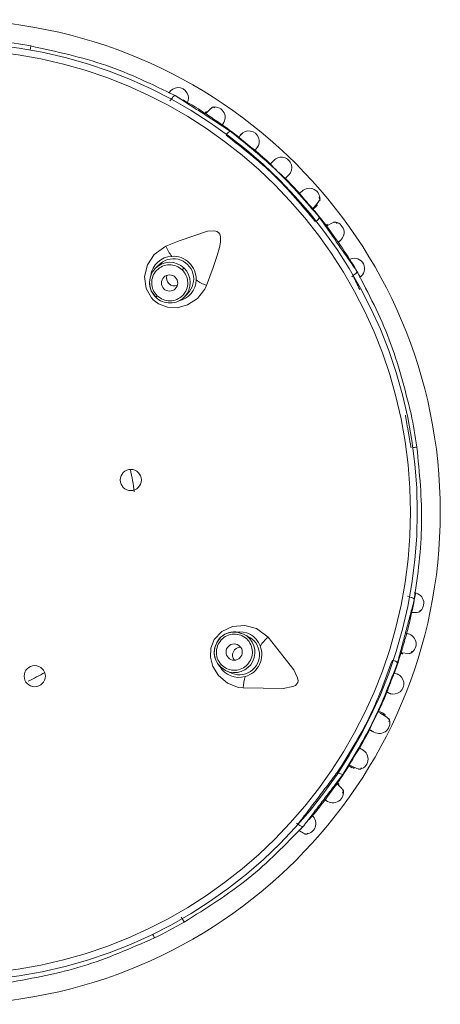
# Model space of a CAD drawing. Header units: millimetres. Extents: x 326.68 to 326.96, y 267.5 to 269.2.
# Tile 2 of 7: x 326.8204 to 326.8462, y 268.2296 to 268.29. Entities that reach past the tile are written whole.
import ezdxf

# ---------------------------------------------------------------- set-up
doc = ezdxf.new("R2010")
doc.units = ezdxf.units.MM
doc.layers.add('SANINDUSA', color=3, linetype='Continuous')

msp = doc.modelspace()

# ---------------------------------------------------------------- linework, layer by layer
at = {"layer": 'SANINDUSA', "linetype": 'Continuous', "lineweight": 15}
for p, q in [((326.8295805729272, 268.285009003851), (326.829661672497, 268.285092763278)), ((326.8385438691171, 268.2785546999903), (326.8386292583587, 268.2786262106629)), ((326.8392485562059, 268.277249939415), (326.839804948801, 268.2764819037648)), ((326.8288774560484, 268.2749258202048), (326.8286820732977, 268.2747240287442)), ((326.8408098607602, 268.2742987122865), (326.8407287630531, 268.2742149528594)), ((326.8304781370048, 268.2729850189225), (326.8306735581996, 268.2731868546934)), ((326.8441574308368, 268.2546193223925), (326.8442621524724, 268.2545680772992)), ((326.8343504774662, 268.2521721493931), (326.8340981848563, 268.2522956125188)), ((326.8326256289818, 268.25033075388), (326.832999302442, 268.2500500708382)), ((326.832999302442, 268.2500500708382), (326.8332516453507, 268.2499265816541)), ((326.8424951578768, 268.2474383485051), (326.8423561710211, 268.2475132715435)), ((326.8427996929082, 268.247335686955), (326.8426611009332, 268.2473999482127)), ((326.840788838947, 268.2441002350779), (326.8408832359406, 268.2440411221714)), ((326.8397657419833, 268.2430269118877), (326.8392067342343, 268.2422597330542)), ((326.8374413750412, 268.2406299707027), (326.8373366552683, 268.240681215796))]:
    msp.add_line(p, q, dxfattribs=at)
at = {"layer": 'SANINDUSA', "linetype": 'Continuous', "lineweight": 15, "flags": 128}
for points in [[(326.8210533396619, 268.288376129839), (326.8210532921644, 268.2883758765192), (326.8210505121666, 268.2883602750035), (326.8210451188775, 268.2883300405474), (326.8210373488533, 268.2882864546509), (326.8210275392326, 268.2882314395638), (326.8210161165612, 268.2881673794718), (326.8210098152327, 268.2881320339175)], [(326.8296683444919, 268.2851042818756), (326.8296962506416, 268.2851495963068), (326.8297322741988, 268.2852018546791), (326.8297684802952, 268.2852477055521), (326.8298035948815, 268.2852855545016), (326.829836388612, 268.2853140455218), (326.829865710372, 268.2853322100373), (326.8298905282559, 268.285339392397), (326.8299099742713, 268.2853353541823)], [(326.8323440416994, 268.2845879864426), (326.832241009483, 268.2846388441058), (326.8320639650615, 268.2845261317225), (326.8318280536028, 268.2842729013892), (326.8317829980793, 268.2842139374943)], [(326.8383324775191, 268.2784107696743), (326.8384212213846, 268.2784950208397), (326.8386787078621, 268.2787849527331), (326.8387862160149, 268.278984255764), (326.8387212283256, 268.2790740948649)], [(326.8398396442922, 268.2774866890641), (326.8397602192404, 268.2775697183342), (326.839555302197, 268.2775243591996), (326.8392470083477, 268.2773670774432), (326.8391845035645, 268.2773270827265)], [(326.8318225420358, 268.2736848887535), (326.8322377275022, 268.2747873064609), (326.8324812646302, 268.2755193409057), (326.8326140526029, 268.2760108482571), (326.8326749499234, 268.2763462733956), (326.8326778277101, 268.2766964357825), (326.8326394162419, 268.2768299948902), (326.8325651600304, 268.2769375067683), (326.832466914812, 268.2770032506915), (326.8323126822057, 268.2770433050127), (326.8318953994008, 268.2770152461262), (326.8301445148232, 268.2764282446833), (326.8293381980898, 268.2760903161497)], [(326.8293381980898, 268.2760903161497), (326.8286122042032, 268.2755820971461), (326.8281998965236, 268.274955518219), (326.8280279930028, 268.2742271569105), (326.8281205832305, 268.2735041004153), (326.828445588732, 268.2729154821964), (326.8285562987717, 268.2727971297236), (326.8288792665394, 268.2725535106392), (326.8294292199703, 268.2723469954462), (326.8300230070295, 268.2723171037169), (326.8306697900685, 268.2724854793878), (326.8312692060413, 268.2728766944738), (326.8317212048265, 268.2734639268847), (326.8318225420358, 268.2736848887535)], [(326.8303385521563, 268.2746378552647), (326.8303597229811, 268.2746597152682), (326.8303795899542, 268.2746802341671), (326.8303976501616, 268.274698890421), (326.8304134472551, 268.2747152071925), (326.8304265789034, 268.2747287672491), (326.8304367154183, 268.2747392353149), (326.8304435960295, 268.2747463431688), (326.830447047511, 268.2747499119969)], [(326.8283365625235, 268.2737502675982), (326.8284354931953, 268.2733600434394), (326.8287131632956, 268.2729591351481)], [(326.8287131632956, 268.2729591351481), (326.8287132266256, 268.2729592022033), (326.8287168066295, 268.2729628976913), (326.8287238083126, 268.272970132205), (326.8287340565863, 268.2729807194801), (326.8287472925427, 268.2729943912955), (326.8287631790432, 268.2730107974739), (326.8287813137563, 268.2730295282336), (326.8288012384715, 268.2730501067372)], [(326.8447247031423, 268.2637697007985), (326.8447244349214, 268.2637696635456), (326.8447087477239, 268.2637674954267), (326.8446783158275, 268.2637632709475), (326.8446344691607, 268.2637571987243), (326.8445791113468, 268.2637495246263), (326.8445146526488, 268.2637405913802), (326.8444790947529, 268.2637356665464)], [(326.8443827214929, 268.2536289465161), (326.8444124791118, 268.2536252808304), (326.8447033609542, 268.2536208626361), (326.8448894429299, 268.2536654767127), (326.8449438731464, 268.2537653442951)], [(326.8356003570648, 268.2520938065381), (326.8348926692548, 268.2526272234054), (326.834169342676, 268.2528257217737), (326.8334235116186, 268.2527641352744), (326.8327644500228, 268.2524526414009), (326.8323050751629, 268.2519616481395), (326.8320920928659, 268.2514242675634), (326.8320648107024, 268.2508842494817), (326.832209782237, 268.2503086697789), (326.8325581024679, 268.2497424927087), (326.8331056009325, 268.2492844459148), (326.8337980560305, 268.2490233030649), (326.8340803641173, 268.2489877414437)], [(326.8340986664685, 268.2522953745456), (326.8337495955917, 268.2524051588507), (326.833489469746, 268.2524107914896)], [(326.8340981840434, 268.2522956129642), (326.8336279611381, 268.252419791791), (326.8334897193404, 268.2524205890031)], [(326.8340803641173, 268.2489877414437), (326.8365258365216, 268.2489527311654), (326.8371299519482, 268.2490697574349), (326.8372779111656, 268.2491461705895), (326.83736917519, 268.2492316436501), (326.8374191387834, 268.2493251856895), (326.8374375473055, 268.2494291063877), (326.8374148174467, 268.2496068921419), (326.8371868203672, 268.2500915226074), (326.8356003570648, 268.2520938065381)], [(326.8437631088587, 268.251164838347), (326.8438325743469, 268.2511489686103), (326.8441716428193, 268.2511053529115), (326.8443782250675, 268.2511307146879), (326.844425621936, 268.2512333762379)], [(326.8326335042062, 268.2503378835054), (326.8327211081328, 268.2502373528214), (326.832998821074, 268.2500503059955)], [(326.8430100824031, 268.2469195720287), (326.8430509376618, 268.2470216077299), (326.8428758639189, 268.2471957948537), (326.8425128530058, 268.2474288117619), (326.8424951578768, 268.2474383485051)], [(326.8427116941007, 268.2474048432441), (326.842788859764, 268.2473407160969), (326.8427535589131, 268.2473189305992)], [(326.8405866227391, 268.244256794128), (326.8406941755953, 268.2441984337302), (326.8410494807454, 268.2440431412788), (326.84127224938, 268.2440024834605), (326.8413376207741, 268.2440920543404)], [(326.8401735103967, 268.2425378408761), (326.8402279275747, 268.2426390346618), (326.840121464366, 268.2428199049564), (326.8398766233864, 268.2430645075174), (326.8398192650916, 268.2431115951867)], [(326.8374515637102, 268.2406213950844), (326.8374931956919, 268.2405882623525), (326.8375448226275, 268.2405513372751), (326.8375944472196, 268.240520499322), (326.8376403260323, 268.2404968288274), (326.8376808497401, 268.2404811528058), (326.8377145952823, 268.2404740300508), (326.8377403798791, 268.2404756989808), (326.8377572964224, 268.2404860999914)], [(326.8374973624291, 268.2402395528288), (326.8375212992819, 268.240221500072), (326.8377710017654, 268.2400722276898), (326.837954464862, 268.2400178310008), (326.8380515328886, 268.2400771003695)], [(326.8286374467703, 268.2336530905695), (326.8286373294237, 268.2336533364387), (326.8286304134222, 268.2336675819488), (326.8286169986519, 268.2336952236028), (326.8285976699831, 268.2337350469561), (326.828573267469, 268.233785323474), (326.8285448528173, 268.2338438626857), (326.8285291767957, 268.2338761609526)]]:
    msp.add_lwpolyline(points, dxfattribs=at)
at = {"layer": 'SANINDUSA', "linetype": 'Continuous', "lineweight": 15}
for centre, radius in [((326.8159550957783, 268.2597825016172), 0.03020728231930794), ((326.8159550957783, 268.2597825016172), 0.0287966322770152), ((326.8159550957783, 268.2597825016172), 0.02837947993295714), ((326.8295597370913, 268.2738329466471), 0.0004994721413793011), ((326.8271845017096, 268.2617473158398), 0.000650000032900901), ((326.8335219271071, 268.2511855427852), 0.000499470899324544), ((326.8212938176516, 268.2497098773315), 0.0006499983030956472)]:
    msp.add_circle(centre, radius, dxfattribs=at)
for centre, radius, start, end in [((326.8159550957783, 268.2597825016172), 0.02904641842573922, 79.89040341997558, 83.96111201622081), ((326.8300805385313, 268.2851865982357), 0.0006341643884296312, 330.5748854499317, 151.3606613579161), ((326.8159550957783, 268.2597825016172), 0.02911556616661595, 56.86162814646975, 60.25663332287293), ((326.8323202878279, 268.2839918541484), 0.00064696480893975, 321.9664662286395, 107.708732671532), ((327.1342191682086, 268.730176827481), 0.5388350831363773, 235.8670233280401, 235.9681851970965), ((326.8159550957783, 268.2597825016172), 0.02911556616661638, 52.05850785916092, 54.98682475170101), ((326.833613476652, 268.2825894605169), 0.00066311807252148, 120.719079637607, 147.0034263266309), ((326.8344213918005, 268.2825252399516), 0.000639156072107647, 320.5863314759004, 141.3495904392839), ((326.8495905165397, 268.3012295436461), 0.02427814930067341, 229.5971575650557, 232.4183958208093), ((326.8159550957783, 268.2597825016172), 0.02911556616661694, 47.11443217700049, 49.78763692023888), ((326.8364131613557, 268.2809117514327), 0.00064166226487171, 315.5894142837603, 136.3465227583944), ((326.8428162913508, 268.2875251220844), 0.009530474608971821, 222.104326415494, 229.7462745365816), ((326.8159550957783, 268.2597825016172), 0.02911556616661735, 42.05507018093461, 44.701460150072), ((326.8381298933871, 268.2789944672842), 0.0006508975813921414, 348.6663428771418, 135.2266289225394), ((326.8539433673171, 268.2927345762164), 0.02118990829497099, 219.4002151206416, 222.6057472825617), ((326.8159550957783, 268.2597825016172), 0.02911556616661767, 36.87040832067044, 39.78032505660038), ((326.838180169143, 268.2781678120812), 0.000663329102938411, 304.8502170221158, 331.1265340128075), ((326.8396134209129, 268.2769346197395), 0.0006469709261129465, 301.9672621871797, 87.70786146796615), ((326.8159550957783, 268.2597825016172), 0.02911556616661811, 31.70471721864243, 35.00314959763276), ((326.8319128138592, 268.2771432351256), 0.002781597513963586, 202.2426764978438, 217.0024892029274), ((326.829726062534, 268.2741508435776), 0.001318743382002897, 91.50598986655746, 173.8892582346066), ((326.8298013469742, 268.2740830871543), 0.001237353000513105, 314.2595670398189, 137.7044971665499), ((326.8297913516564, 268.2740727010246), 0.001400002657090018, 357.7554441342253, 94.0938867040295), ((326.8408948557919, 268.2747197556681), 0.0006312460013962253, 300.2345084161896, 113.7175817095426), ((326.8295770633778, 268.2738582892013), 0.001245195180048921, 135.9517354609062, 184.976706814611), ((326.8295457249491, 268.2738804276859), 0.001207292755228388, 135.6728541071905, 186.2009125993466), ((326.8295775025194, 268.2738544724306), 0.001248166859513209, 45.8405418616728, 135.8398215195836), ((326.82958013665, 268.2738519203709), 0.001248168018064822, 316.0094727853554, 46.0089014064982), ((326.8159550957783, 268.2597825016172), 0.02911556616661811, 30.75517827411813, 31.70471721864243), ((326.8159550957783, 268.2597825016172), 0.02911556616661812, 29.73457164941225, 30.75517827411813), ((326.8298572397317, 268.2741434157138), 0.0004859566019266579, 161.405789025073, 226.1433788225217), ((326.829857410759, 268.274039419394), 0.001333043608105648, 281.4403420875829, 359.0737457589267), ((326.8327920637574, 268.2762925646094), 0.002782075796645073, 234.8477412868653, 249.6051005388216), ((326.8294984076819, 268.273815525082), 0.001154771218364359, 183.2517967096, 227.4909884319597), ((326.8298524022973, 268.2741164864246), 0.0004634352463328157, 224.2675390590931, 293.5512352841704), ((326.8295539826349, 268.2737958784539), 0.001179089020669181, 224.8541846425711, 272.0759445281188), ((326.8296330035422, 268.2737713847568), 0.001154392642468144, 268.197563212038, 317.0629185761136), ((326.8295838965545, 268.2738518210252), 0.001245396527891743, 270.6274255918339, 315.8926206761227), ((326.8159550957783, 268.2597825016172), 0.02904641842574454, 7.89040341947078, 11.96036397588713), ((326.8159550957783, 268.2597825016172), 0.01149999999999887, 6.176948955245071, 13.0959640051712), ((326.8159550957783, 268.2597825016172), 0.02911556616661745, 348.9618360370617, 350.1149101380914), ((326.8445088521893, 268.254186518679), 0.0006416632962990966, 295.7643847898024, 82.02144619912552), ((326.8159550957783, 268.2597825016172), 0.02911556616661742, 348.1480481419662, 348.9618360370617), ((326.8159550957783, 268.2597825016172), 0.02911556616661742, 344.8591299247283, 348.1480481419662), ((326.8334676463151, 268.2512969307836), 0.001114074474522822, 88.87757013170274, 163.7781647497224), ((326.8335527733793, 268.2511717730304), 0.001250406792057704, 92.89046988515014, 153.9616929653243), ((326.8335460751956, 268.2511741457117), 0.001250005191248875, 244.0608066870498, 63.78854414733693), ((326.8338344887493, 268.2510330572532), 0.001237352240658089, 242.2593874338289, 65.7045430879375), ((326.8338749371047, 268.2511073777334), 0.001325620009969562, 20.23781387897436, 101.8886800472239), ((327.2746140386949, 268.1275428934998), 0.4482309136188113, 163.8553221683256, 163.9769101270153), ((326.844031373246, 268.25168273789), 0.0006468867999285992, 291.3427559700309, 77.92509908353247), ((326.8335508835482, 268.2511702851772), 0.001249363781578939, 153.8623409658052, 222.2191008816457), ((326.8334640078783, 268.2511488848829), 0.001160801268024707, 156.6935111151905, 224.3193157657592), ((326.8338215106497, 268.2510393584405), 0.001400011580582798, 285.7557292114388, 22.09364564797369), ((326.8373976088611, 268.2499703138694), 0.002781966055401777, 130.2434381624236, 145.0012858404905), ((326.833882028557, 268.2509948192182), 0.0004634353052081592, 152.266877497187, 221.5512260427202), ((326.83390913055, 268.2509985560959), 0.0004859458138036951, 89.40497769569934, 154.1442271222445), ((326.8159550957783, 268.2597825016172), 0.02911556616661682, 340.0611151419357, 342.9863165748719), ((326.8431024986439, 268.2500360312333), 0.0006632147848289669, 48.72147252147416, 75.00214715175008), ((326.8159550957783, 268.2597825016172), 0.01149999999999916, 295.4567960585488, 301.1741016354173), ((326.8338141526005, 268.2509890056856), 0.001353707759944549, 209.6406504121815, 286.6341872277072), ((326.8657528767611, 268.240607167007), 0.0242623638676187, 157.5969343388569, 160.4201889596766), ((326.8432911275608, 268.2492478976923), 0.000639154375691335, 248.585667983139, 69.35024325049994), ((326.836859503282, 268.2488715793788), 0.00278156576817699, 162.8466299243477, 177.606552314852), ((326.8159550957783, 268.2597825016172), 0.02911556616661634, 335.1124885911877, 337.7882484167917), ((326.8506371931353, 268.2428105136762), 0.009526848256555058, 150.1027809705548, 157.7476703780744), ((326.8424164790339, 268.2468450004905), 0.000653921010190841, 239.7127554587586, 25.28813425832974), ((326.8159550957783, 268.2597825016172), 0.02911556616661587, 330.0554186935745, 332.6991953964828), ((326.8589783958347, 268.2338692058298), 0.02112580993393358, 147.3952158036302, 150.610380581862), ((326.8410791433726, 268.2446298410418), 0.0006508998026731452, 276.6670671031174, 63.22640886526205), ((326.8159550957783, 268.2597825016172), 0.02911556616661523, 324.8704835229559, 327.7837813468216), ((326.8403084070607, 268.2443263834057), 0.0006631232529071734, 232.8464962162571, 259.1304949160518), ((326.8395785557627, 268.242582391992), 0.000646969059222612, 229.967467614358, 15.70818191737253), ((326.8159550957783, 268.2597825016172), 0.02911556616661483, 319.5957687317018, 322.9999234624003), ((326.8378853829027, 268.2406593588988), 0.0006416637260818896, 265.7643048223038, 52.02162877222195), ((326.8370703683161, 268.2409444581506), 0.0008162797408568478, 302.1051364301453, 322.9414289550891), ((326.8159550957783, 268.2597825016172), 0.02904641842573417, 295.8904034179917, 299.9639305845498)]:
    msp.add_arc(centre, radius, start, end, dxfattribs=at)
for points, knots in [([(326.8299099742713, 268.2853353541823), (326.8285168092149, 268.2860096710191), (326.8257297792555, 268.287358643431), (326.822612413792, 268.2880369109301), (326.8210533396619, 268.288376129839)], [0, 0, 0, 0, 0.4998744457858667, 1, 1, 1, 1]), ([(326.8327715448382, 268.2835109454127), (326.8328112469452, 268.2835669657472), (326.8328903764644, 268.2836786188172), (326.8328483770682, 268.2836193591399), (326.8328274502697, 268.28358983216)], [0, 0, 0, 0, 0.5017357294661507, 0.9999999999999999, 0.9999999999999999, 0.9999999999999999, 0.9999999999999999]), ([(326.8387610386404, 268.2778475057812), (326.8379276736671, 268.2788165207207), (326.8362609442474, 268.2807545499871), (326.8342701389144, 268.2823578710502), (326.8332747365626, 268.2831595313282)], [0, 0, 0, 0, 0.5000001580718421, 1, 1, 1, 1]), ([(326.83392015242, 268.2829217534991), (326.8339572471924, 268.2829695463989), (326.8340006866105, 268.2830255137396), (326.8339380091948, 268.2829447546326), (326.8339288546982, 268.2829329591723)], [0, 0, 0, 0, 0.8539426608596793, 1, 1, 1, 1]), ([(326.8330253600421, 268.2829054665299), (326.8340347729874, 268.2821171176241), (326.8360535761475, 268.2805404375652), (326.8376945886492, 268.2785735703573), (326.8385150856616, 268.2775901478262)], [0, 0, 0, 0, 0.5000056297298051, 0.9999999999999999, 0.9999999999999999, 0.9999999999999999, 0.9999999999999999]), ([(326.8347903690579, 268.2819723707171), (326.8348326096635, 268.2820221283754), (326.834883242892, 268.2820817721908), (326.8349975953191, 268.2822165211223), (326.8349517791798, 268.2821625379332), (326.8349125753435, 268.2821163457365)], [0, 0, 0, 0, 0.4207548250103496, 0.5043529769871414, 1, 1, 1, 1]), ([(326.8376803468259, 268.2794642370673), (326.8377071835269, 268.2794885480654), (326.837741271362, 268.279519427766), (326.8376873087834, 268.2794705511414), (326.8376758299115, 268.2794601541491)], [0, 0, 0, 0, 0.7872808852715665, 1, 1, 1, 1]), ([(326.839872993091, 268.276328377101), (326.8399294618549, 268.2763674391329), (326.8400420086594, 268.2764452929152), (326.8399822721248, 268.2764039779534), (326.8399525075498, 268.2763833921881)], [0, 0, 0, 0, 0.5017358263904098, 1, 1, 1, 1]), ([(326.8303385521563, 268.2746378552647), (326.8302229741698, 268.2747267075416), (326.8299917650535, 268.2749044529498), (326.8295494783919, 268.2749777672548), (326.8291183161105, 268.2748872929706), (326.8287534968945, 268.2746356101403), (326.8285130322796, 268.2742630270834), (326.8284359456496, 268.2738287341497), (326.8285233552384, 268.2733884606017), (326.8287086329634, 268.2731628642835), (326.8288012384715, 268.2730501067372)], [0, 0, 0, 0, 0.1248183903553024, 0.2496941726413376, 0.3746570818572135, 0.4997337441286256, 0.6249183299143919, 0.7500609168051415, 0.8750754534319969, 1, 1, 1, 1]), ([(326.8288012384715, 268.2730501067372), (326.8289168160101, 268.2729612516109), (326.8291480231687, 268.2727835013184), (326.8295903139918, 268.2727101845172), (326.8300214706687, 268.2728006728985), (326.8303862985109, 268.2730523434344), (326.8306267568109, 268.273424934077), (326.8307038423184, 268.2738592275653), (326.8306164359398, 268.2742995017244), (326.8304311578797, 268.2745250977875), (326.8303385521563, 268.2746378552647)], [0, 0, 0, 0, 0.1248193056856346, 0.2496948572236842, 0.3746580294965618, 0.4997332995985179, 0.6249194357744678, 0.7500615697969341, 0.8750757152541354, 1, 1, 1, 1]), ([(326.8408098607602, 268.2742987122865), (326.8408430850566, 268.274320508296), (326.8408965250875, 268.2743555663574), (326.840958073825, 268.2744059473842), (326.8410004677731, 268.2744469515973), (326.8410303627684, 268.2744846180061), (326.8410521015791, 268.2745237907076), (326.841047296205, 268.2745428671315), (326.8410443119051, 268.2745547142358)], [0, 0, 0, 0, 0.2221428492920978, 0.3573084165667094, 0.5003379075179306, 0.6433937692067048, 0.7785354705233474, 1, 1, 1, 1]), ([(326.8443693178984, 268.2658008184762), (326.8439799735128, 268.2673481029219), (326.8432014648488, 268.2704419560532), (326.8417632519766, 268.2731840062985), (326.8410443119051, 268.2745547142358)], [0, 0, 0, 0, 0.5001156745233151, 1, 1, 1, 1]), ([(326.8445695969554, 268.2544068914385), (326.8447804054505, 268.2559402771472), (326.8452021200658, 268.259007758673), (326.8448838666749, 268.2621821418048), (326.8447247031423, 268.2637697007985)], [0, 0, 0, 0, 0.4998842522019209, 1, 1, 1, 1]), ([(326.8442621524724, 268.2545680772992), (326.8442995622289, 268.2545591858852), (326.8443609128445, 268.2545446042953), (326.844436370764, 268.2545182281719), (326.8444919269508, 268.2544933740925), (326.8445337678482, 268.2544673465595), (326.8445667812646, 268.254437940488), (326.8445685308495, 268.25441864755), (326.8445695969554, 268.2544068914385)], [0, 0, 0, 0, 0.2149878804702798, 0.3525721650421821, 0.500346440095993, 0.648193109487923, 0.7856272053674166, 1, 1, 1, 1]), ([(326.8445956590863, 268.2548223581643), (326.8446195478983, 268.2548182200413), (326.8446675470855, 268.254809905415), (326.8445967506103, 268.2548221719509), (326.8445611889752, 268.25482833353)], [0, 0, 0, 0, 0.4976920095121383, 1, 1, 1, 1]), ([(326.8345281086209, 268.2506935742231), (326.8345769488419, 268.2508311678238), (326.8346746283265, 268.2511063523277), (326.8346072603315, 268.2515500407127), (326.8343875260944, 268.2519320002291), (326.8340353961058, 268.2522006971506), (326.8336071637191, 268.2523138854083), (326.8331707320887, 268.2522530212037), (326.8327790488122, 268.2520339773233), (326.8326216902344, 268.2517879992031), (326.8325430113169, 268.2516650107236)], [0, 0, 0, 0, 0.1250014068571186, 0.2500003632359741, 0.3750004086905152, 0.5000009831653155, 0.6250007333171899, 0.7500008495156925, 0.8750010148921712, 1, 1, 1, 1]), ([(326.84416343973, 268.2523161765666), (326.8442018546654, 268.2523060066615), (326.8442660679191, 268.252289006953), (326.8441614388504, 268.2523167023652), (326.8441194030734, 268.2523278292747)], [0, 0, 0, 0, 0.5982399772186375, 1, 1, 1, 1]), ([(326.8325430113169, 268.2516650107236), (326.8324942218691, 268.2515276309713), (326.8323966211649, 268.2512528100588), (326.8324635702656, 268.2508095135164), (326.8326828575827, 268.2504274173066), (326.8330349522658, 268.2501582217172), (326.8334636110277, 268.2500446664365), (326.8339004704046, 268.250105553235), (326.8342921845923, 268.2503247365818), (326.8344494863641, 268.2505706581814), (326.8345281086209, 268.2506935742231)], [0, 0, 0, 0, 0.124819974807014, 0.2496957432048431, 0.3746570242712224, 0.4997341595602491, 0.6249191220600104, 0.7500615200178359, 0.8750762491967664, 1, 1, 1, 1]), ([(326.8432213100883, 268.2506930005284), (326.8427834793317, 268.2494894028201), (326.8419078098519, 268.2470821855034), (326.8405442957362, 268.2449137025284), (326.8398625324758, 268.2438294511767)], [0, 0, 0, 0, 0.4999954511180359, 1, 1, 1, 1]), ([(326.8401833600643, 268.2436751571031), (326.8408474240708, 268.244767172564), (326.8421755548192, 268.2469512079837), (326.8430852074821, 268.2493400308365), (326.8435400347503, 268.2505344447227)], [0, 0, 0, 0, 0.4999989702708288, 1, 1, 1, 1]), ([(326.8435133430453, 268.2498471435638), (326.8435704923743, 268.2498265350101), (326.8436374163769, 268.2498024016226), (326.8434707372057, 268.2498625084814), (326.8433971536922, 268.2498890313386), (326.8433359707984, 268.2499110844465)], [0, 0, 0, 0, 0.4962996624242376, 0.5811854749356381, 1, 1, 1, 1]), ([(326.8430674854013, 268.248648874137), (326.8430810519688, 268.2486433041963), (326.8431750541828, 268.248604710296), (326.8431098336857, 268.2486314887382), (326.8430540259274, 268.2486544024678)], [0, 0, 0, 0, 0.1443217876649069, 1, 1, 1, 1]), ([(326.8426584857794, 268.2474294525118), (326.8426835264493, 268.2474178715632), (326.842745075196, 268.2473894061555), (326.8425147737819, 268.2474959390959), (326.8423781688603, 268.2475591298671)], [0, 0, 0, 0, 0.4068428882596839, 1, 1, 1, 1]), ([(326.8413689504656, 268.2452129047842), (326.8414222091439, 268.2451823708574), (326.8414844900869, 268.2451466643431), (326.8413301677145, 268.2452351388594), (326.8412622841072, 268.2452740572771), (326.8412058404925, 268.2453064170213)], [0, 0, 0, 0, 0.4986965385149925, 0.5831780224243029, 1, 1, 1, 1]), ([(326.8390821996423, 268.2421481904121), (326.8391368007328, 268.2421065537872), (326.8392456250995, 268.2420235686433), (326.8391878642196, 268.2420676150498), (326.8391590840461, 268.2420895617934)], [0, 0, 0, 0, 0.5017358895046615, 1, 1, 1, 1]), ([(326.8304593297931, 268.2346187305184), (326.8318105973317, 268.2354671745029), (326.8345124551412, 268.2371636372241), (326.8366758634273, 268.2393787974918), (326.8377572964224, 268.2404860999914)], [0, 0, 0, 0, 0.5001253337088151, 1, 1, 1, 1]), ([(326.8302804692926, 268.2349290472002), (326.8302931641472, 268.2349074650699), (326.830318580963, 268.2348642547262), (326.8303549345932, 268.2348021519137), (326.8303879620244, 268.2347454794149), (326.8304161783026, 268.234696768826), (326.8304384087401, 268.2346580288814), (326.8304535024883, 268.2346312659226), (326.8304615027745, 268.2346164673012), (326.8304600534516, 268.234617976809), (326.8304593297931, 268.2346187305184)], [0, 0, 0, 0, 0.1248166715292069, 0.2498998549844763, 0.375001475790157, 0.5000079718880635, 0.6250061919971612, 0.7501184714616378, 0.8752321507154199, 1, 1, 1, 1]), ([(326.8196849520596, 268.2309073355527), (326.8212084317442, 268.2311806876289), (326.8242560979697, 268.2317275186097), (326.8271767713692, 268.2330111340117), (326.8286374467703, 268.2336530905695)], [0, 0, 0, 0, 0.4998840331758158, 1, 1, 1, 1])]:
    msp.add_open_spline(points, degree=3, knots=knots, dxfattribs=at)
for points in [[(326.8302834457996, 268.2850938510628), (326.8299099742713, 268.2853353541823)], [(326.8332747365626, 268.2831595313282), (326.8302834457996, 268.2850938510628)], [(326.8318035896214, 268.2843506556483), (326.8317205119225, 268.2842218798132)], [(326.8339288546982, 268.2829329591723), (326.8338045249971, 268.2827728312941)], [(326.8359436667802, 268.2813490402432), (326.8357453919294, 268.2811351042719)], [(326.8366579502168, 268.2802515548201), (326.8368659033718, 268.2804571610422)], [(326.8376758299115, 268.2794601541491), (326.8375255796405, 268.2793240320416)], [(326.8383574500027, 268.2783645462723), (326.8385451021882, 268.2785202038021)], [(326.8406916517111, 268.2750632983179), (326.8387610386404, 268.2778475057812)], [(326.8392506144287, 268.2774485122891), (326.8391284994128, 268.2773559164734)], [(326.8410443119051, 268.2745547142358), (326.8406916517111, 268.2750632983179)], [(326.8408098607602, 268.2742987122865), (326.8412260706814, 268.2734116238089)], [(326.8443699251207, 268.2637205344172), (326.8440189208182, 268.2657266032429)], [(326.8444110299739, 268.2538104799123), (326.8445695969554, 268.2544068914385)], [(326.8435400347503, 268.2505344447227), (326.8444110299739, 268.2538104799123)], [(326.8437187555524, 268.2511216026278), (326.843865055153, 268.2510759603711)], [(326.8428793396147, 268.2487261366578), (326.8430674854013, 268.248648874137)], [(326.841819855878, 268.2464182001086), (326.8420796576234, 268.2462839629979)], [(326.8398611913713, 268.2438274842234), (326.8374413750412, 268.2406299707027)], [(326.8405503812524, 268.2442187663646), (326.8407564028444, 268.2440883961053)], [(326.8380265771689, 268.2408400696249), (326.8401833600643, 268.2436751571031)], [(326.8399551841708, 268.2430862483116), (326.8398293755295, 268.2431737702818)], [(326.8377572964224, 268.2404860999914), (326.8380265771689, 268.2408400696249)]]:
    msp.add_open_spline(points, degree=1, dxfattribs=at)

doc.saveas('drawing.dxf')
